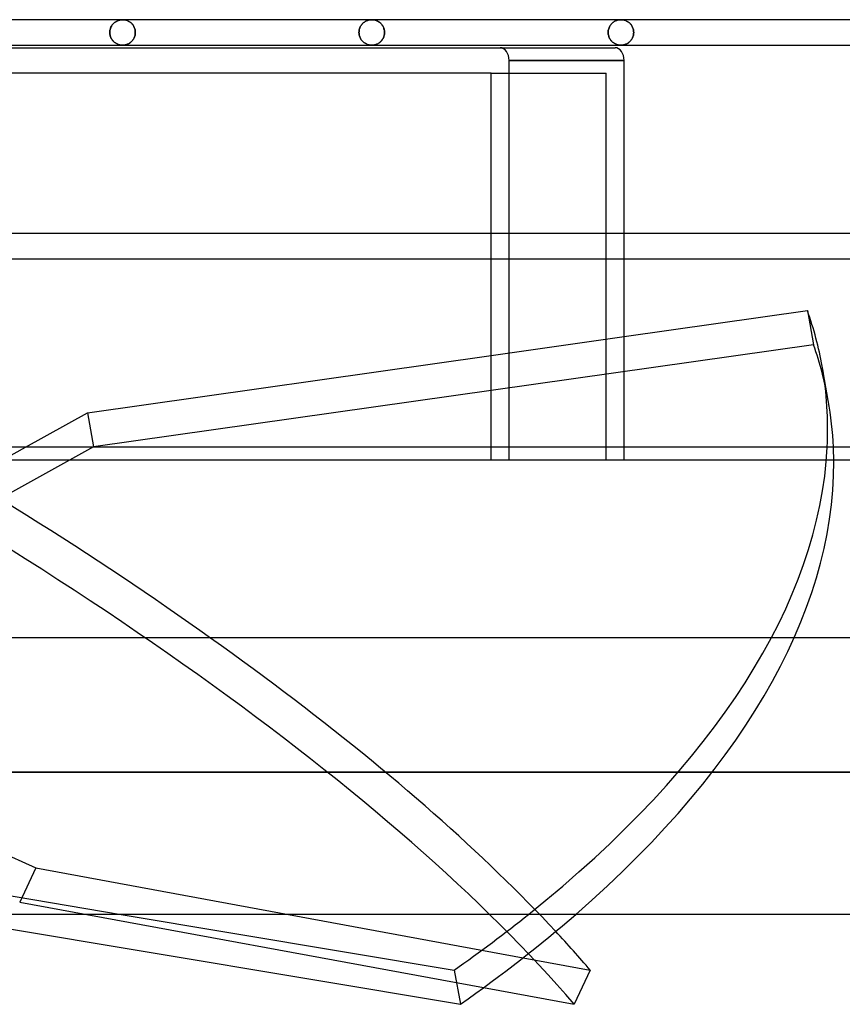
# Model space of a CAD drawing. Header units: millimetres. Extents: x -166 to 166, y -43 to 77.
# Tile 6 of 7: x 57 to 122, y -43 to 35. Entities that reach past the tile are written whole.
import ezdxf

# ---------------------------------------------------------------- set-up
doc = ezdxf.new("R2010")
doc.units = ezdxf.units.MM
doc.layers.add('HIDDEN', color=7, linetype='Continuous')
doc.layers.add('THICK', color=7, linetype='Continuous')

msp = doc.modelspace()

# ---------------------------------------------------------------- linework, layer by layer
at = {"layer": 'HIDDEN'}
for p, q in [((64.516, 33.946), (64.547, 34.006)), ((64.547, 34.006), (64.516, 33.946)), ((64.547, 34.006), (64.582, 34.063)), ((64.582, 34.063), (64.547, 34.006)), ((64.582, 34.063), (64.619, 34.117)), ((64.619, 34.117), (64.582, 34.063)), ((64.619, 34.117), (64.659, 34.167)), ((64.659, 34.167), (64.619, 34.117)), ((64.659, 34.167), (64.701, 34.214)), ((64.701, 34.214), (64.659, 34.167)), ((64.701, 34.214), (64.745, 34.257)), ((64.745, 34.257), (64.701, 34.214)), ((64.745, 34.257), (64.791, 34.296)), ((64.791, 34.296), (64.745, 34.257)), ((64.791, 34.296), (64.838, 34.333)), ((64.838, 34.333), (64.791, 34.296)), ((64.838, 34.333), (64.886, 34.365)), ((64.886, 34.365), (64.838, 34.333)), ((64.886, 34.365), (64.935, 34.395)), ((64.935, 34.395), (64.886, 34.365)), ((64.935, 34.395), (64.986, 34.422)), ((64.986, 34.422), (64.935, 34.395)), ((64.986, 34.422), (65.039, 34.446)), ((65.039, 34.446), (64.986, 34.422)), ((65.039, 34.446), (65.092, 34.467)), ((65.092, 34.467), (65.039, 34.446)), ((65.092, 34.467), (65.147, 34.484)), ((65.147, 34.484), (65.092, 34.467)), ((65.147, 34.484), (65.202, 34.499)), ((65.202, 34.499), (65.147, 34.484)), ((65.202, 34.499), (65.258, 34.51)), ((65.258, 34.51), (65.202, 34.499)), ((65.258, 34.51), (65.315, 34.518)), ((65.315, 34.518), (65.258, 34.51)), ((65.315, 34.518), (65.372, 34.523)), ((65.372, 34.523), (65.315, 34.518)), ((65.372, 34.523), (65.43, 34.525)), ((65.43, 34.525), (65.372, 34.523)), ((65.48, 34.524), (65.43, 34.525)), ((65.43, 34.525), (65.48, 34.524)), ((65.53, 34.52), (65.48, 34.524)), ((65.48, 34.524), (65.53, 34.52)), ((65.58, 34.514), (65.53, 34.52)), ((65.53, 34.52), (65.58, 34.514)), ((65.63, 34.505), (65.58, 34.514)), ((65.58, 34.514), (65.63, 34.505)), ((65.679, 34.493), (65.63, 34.505)), ((65.63, 34.505), (65.679, 34.493)), ((65.729, 34.479), (65.679, 34.493)), ((65.679, 34.493), (65.729, 34.479)), ((65.777, 34.462), (65.729, 34.479)), ((65.729, 34.479), (65.777, 34.462)), ((65.825, 34.443), (65.777, 34.462)), ((65.777, 34.462), (65.825, 34.443)), ((65.873, 34.421), (65.825, 34.443)), ((65.825, 34.443), (65.873, 34.421)), ((65.92, 34.396), (65.873, 34.421)), ((65.873, 34.421), (65.92, 34.396)), ((65.966, 34.368), (65.92, 34.396)), ((65.92, 34.396), (65.966, 34.368)), ((66.011, 34.337), (65.966, 34.368)), ((65.966, 34.368), (66.011, 34.337)), ((66.055, 34.304), (66.011, 34.337)), ((66.011, 34.337), (66.055, 34.304)), ((66.097, 34.267), (66.055, 34.304)), ((66.055, 34.304), (66.097, 34.267)), ((66.138, 34.227), (66.097, 34.267)), ((66.097, 34.267), (66.138, 34.227)), ((66.178, 34.184), (66.138, 34.227)), ((66.138, 34.227), (66.178, 34.184)), ((66.215, 34.138), (66.178, 34.184)), ((66.178, 34.184), (66.215, 34.138)), ((66.251, 34.089), (66.215, 34.138)), ((66.215, 34.138), (66.251, 34.089)), ((66.284, 34.037), (66.251, 34.089)), ((66.251, 34.089), (66.284, 34.037)), ((66.314, 33.981), (66.284, 34.037)), ((66.284, 34.037), (66.314, 33.981)), ((84.051, 33.953), (84.083, 34.014)), ((84.083, 34.014), (84.051, 33.953)), ((84.083, 34.014), (84.118, 34.072)), ((84.118, 34.072), (84.083, 34.014)), ((84.118, 34.072), (84.157, 34.126)), ((84.157, 34.126), (84.118, 34.072)), ((84.157, 34.126), (84.198, 34.176)), ((84.198, 34.176), (84.157, 34.126)), ((84.198, 34.176), (84.241, 34.223)), ((84.241, 34.223), (84.198, 34.176)), ((84.241, 34.223), (84.286, 34.266)), ((84.286, 34.266), (84.241, 34.223)), ((84.286, 34.266), (84.333, 34.306)), ((84.333, 34.306), (84.286, 34.266)), ((84.333, 34.306), (84.381, 34.341)), ((84.381, 34.341), (84.333, 34.306)), ((84.381, 34.341), (84.43, 34.374)), ((84.43, 34.374), (84.381, 34.341)), ((84.43, 34.374), (84.48, 34.403)), ((84.48, 34.403), (84.43, 34.374)), ((84.48, 34.403), (84.532, 34.429)), ((84.532, 34.429), (84.48, 34.403)), ((84.532, 34.429), (84.584, 34.452)), ((84.584, 34.452), (84.532, 34.429)), ((84.584, 34.452), (84.636, 34.471)), ((84.636, 34.471), (84.584, 34.452)), ((84.636, 34.471), (84.69, 34.488)), ((84.69, 34.488), (84.636, 34.471)), ((84.69, 34.488), (84.743, 34.501)), ((84.743, 34.501), (84.69, 34.488)), ((84.743, 34.501), (84.797, 34.512)), ((84.797, 34.512), (84.743, 34.501)), ((84.797, 34.512), (84.851, 34.519)), ((84.851, 34.519), (84.797, 34.512)), ((84.851, 34.519), (84.906, 34.524)), ((84.906, 34.524), (84.851, 34.519)), ((84.906, 34.524), (84.96, 34.525)), ((84.96, 34.525), (84.906, 34.524)), ((85.012, 34.524), (84.96, 34.525)), ((84.96, 34.525), (85.01, 34.524)), ((85.01, 34.524), (85.06, 34.52)), ((85.064, 34.52), (85.012, 34.524)), ((85.06, 34.52), (85.11, 34.514)), ((85.116, 34.513), (85.064, 34.52)), ((85.11, 34.514), (85.16, 34.505)), ((85.168, 34.503), (85.116, 34.513)), ((85.16, 34.505), (85.21, 34.493)), ((85.219, 34.491), (85.168, 34.503)), ((85.21, 34.493), (85.259, 34.479)), ((85.27, 34.475), (85.219, 34.491)), ((85.259, 34.479), (85.308, 34.462)), ((85.321, 34.457), (85.27, 34.475)), ((85.308, 34.462), (85.356, 34.443)), ((85.371, 34.436), (85.321, 34.457)), ((85.356, 34.443), (85.403, 34.421)), ((85.42, 34.412), (85.371, 34.436)), ((85.403, 34.421), (85.45, 34.396)), ((85.468, 34.386), (85.42, 34.412)), ((85.45, 34.396), (85.496, 34.368)), ((85.515, 34.355), (85.468, 34.386)), ((85.496, 34.368), (85.541, 34.337)), ((85.562, 34.322), (85.515, 34.355)), ((85.541, 34.337), (85.585, 34.304)), ((85.607, 34.286), (85.562, 34.322)), ((85.585, 34.304), (85.628, 34.267)), ((85.65, 34.246), (85.607, 34.286)), ((85.628, 34.267), (85.669, 34.227)), ((85.692, 34.203), (85.65, 34.246)), ((85.669, 34.227), (85.708, 34.185)), ((85.732, 34.157), (85.692, 34.203)), ((85.708, 34.185), (85.746, 34.139)), ((85.769, 34.107), (85.732, 34.157)), ((85.746, 34.139), (85.782, 34.089)), ((85.805, 34.054), (85.769, 34.107)), ((85.782, 34.089), (85.815, 34.037)), ((85.837, 33.997), (85.805, 34.054)), ((85.815, 34.037), (85.845, 33.982)), ((85.866, 33.937), (85.837, 33.997)), ((103.582, 33.952), (103.614, 34.014)), ((103.614, 34.014), (103.582, 33.952)), ((103.614, 34.014), (103.649, 34.072)), ((103.649, 34.072), (103.614, 34.014)), ((103.649, 34.072), (103.687, 34.126)), ((103.687, 34.126), (103.649, 34.072)), ((103.687, 34.126), (103.728, 34.176)), ((103.728, 34.176), (103.687, 34.126)), ((103.728, 34.176), (103.771, 34.223)), ((103.771, 34.223), (103.728, 34.176)), ((103.771, 34.223), (103.816, 34.266)), ((103.816, 34.266), (103.771, 34.223)), ((103.816, 34.266), (103.863, 34.306)), ((103.863, 34.306), (103.816, 34.266)), ((103.863, 34.306), (103.911, 34.341)), ((103.911, 34.341), (103.863, 34.306)), ((103.911, 34.341), (103.96, 34.374)), ((103.96, 34.374), (103.911, 34.341)), ((103.96, 34.374), (104.011, 34.403)), ((104.011, 34.403), (103.96, 34.374)), ((104.011, 34.403), (104.062, 34.429)), ((104.062, 34.429), (104.011, 34.403)), ((104.062, 34.429), (104.114, 34.452)), ((104.114, 34.452), (104.062, 34.429)), ((104.114, 34.452), (104.167, 34.471)), ((104.167, 34.471), (104.114, 34.452)), ((104.167, 34.471), (104.22, 34.488)), ((104.22, 34.488), (104.167, 34.471)), ((104.22, 34.488), (104.273, 34.501)), ((104.273, 34.501), (104.22, 34.488)), ((104.273, 34.501), (104.327, 34.512)), ((104.327, 34.512), (104.273, 34.501)), ((104.327, 34.512), (104.381, 34.519)), ((104.381, 34.519), (104.327, 34.512)), ((104.381, 34.519), (104.436, 34.524)), ((104.436, 34.524), (104.381, 34.519)), ((104.436, 34.524), (104.49, 34.525)), ((104.49, 34.525), (104.436, 34.524)), ((104.54, 34.524), (104.49, 34.525)), ((104.49, 34.525), (104.54, 34.524)), ((104.59, 34.52), (104.54, 34.524)), ((104.54, 34.524), (104.59, 34.52)), ((104.64, 34.514), (104.59, 34.52)), ((104.59, 34.52), (104.64, 34.514)), ((104.69, 34.505), (104.64, 34.514)), ((104.64, 34.514), (104.69, 34.505)), ((104.74, 34.493), (104.69, 34.505)), ((104.69, 34.505), (104.74, 34.493)), ((104.789, 34.479), (104.74, 34.493)), ((104.74, 34.493), (104.789, 34.479)), ((104.838, 34.462), (104.789, 34.479)), ((104.789, 34.479), (104.838, 34.462)), ((104.886, 34.443), (104.838, 34.462)), ((104.838, 34.462), (104.886, 34.443)), ((104.934, 34.421), (104.886, 34.443)), ((104.886, 34.443), (104.934, 34.421)), ((104.981, 34.396), (104.934, 34.421)), ((104.934, 34.421), (104.981, 34.396)), ((105.026, 34.368), (104.981, 34.396)), ((104.981, 34.396), (105.026, 34.368)), ((105.072, 34.337), (105.026, 34.368)), ((105.026, 34.368), (105.072, 34.337)), ((105.116, 34.304), (105.072, 34.337)), ((105.072, 34.337), (105.116, 34.304)), ((105.158, 34.267), (105.116, 34.304)), ((105.116, 34.304), (105.158, 34.267)), ((105.199, 34.227), (105.158, 34.267)), ((105.158, 34.267), (105.199, 34.227)), ((105.239, 34.185), (105.199, 34.227)), ((105.199, 34.227), (105.239, 34.185)), ((105.277, 34.139), (105.239, 34.185)), ((105.239, 34.185), (105.277, 34.139)), ((105.312, 34.089), (105.277, 34.139)), ((105.277, 34.139), (105.312, 34.089)), ((105.345, 34.037), (105.312, 34.089)), ((105.312, 34.089), (105.345, 34.037)), ((105.376, 33.982), (105.345, 34.037)), ((105.345, 34.037), (105.376, 33.982)), ((64.422, 33.525), (64.425, 33.599)), ((64.425, 33.599), (64.422, 33.525)), ((64.422, 33.525), (64.425, 33.453)), ((64.425, 33.453), (64.422, 33.525)), ((64.425, 33.599), (64.433, 33.673)), ((64.433, 33.673), (64.425, 33.599)), ((64.425, 33.453), (64.433, 33.383)), ((64.433, 33.383), (64.425, 33.453)), ((64.433, 33.673), (64.447, 33.745)), ((64.447, 33.745), (64.433, 33.673)), ((64.433, 33.383), (64.445, 33.313)), ((64.445, 33.313), (64.433, 33.383)), ((64.445, 33.313), (64.463, 33.246)), ((64.463, 33.246), (64.445, 33.313)), ((64.447, 33.745), (64.466, 33.815)), ((64.466, 33.815), (64.447, 33.745)), ((64.463, 33.246), (64.484, 33.181)), ((64.484, 33.181), (64.463, 33.246)), ((64.466, 33.815), (64.489, 33.882)), ((64.489, 33.882), (64.466, 33.815)), ((64.489, 33.882), (64.516, 33.946)), ((64.516, 33.946), (64.489, 33.882)), ((66.341, 33.923), (66.314, 33.981)), ((66.314, 33.981), (66.341, 33.923)), ((66.365, 33.862), (66.341, 33.923)), ((66.341, 33.923), (66.365, 33.862)), ((66.361, 33.176), (66.382, 33.242)), ((66.382, 33.242), (66.361, 33.176)), ((66.385, 33.798), (66.365, 33.862)), ((66.365, 33.862), (66.385, 33.798)), ((66.382, 33.242), (66.399, 33.31)), ((66.399, 33.31), (66.382, 33.242)), ((66.401, 33.732), (66.385, 33.798)), ((66.385, 33.798), (66.401, 33.732)), ((66.399, 33.31), (66.412, 33.381)), ((66.412, 33.381), (66.399, 33.31)), ((66.413, 33.664), (66.401, 33.732)), ((66.401, 33.732), (66.413, 33.664)), ((66.412, 33.381), (66.42, 33.452)), ((66.42, 33.452), (66.412, 33.381)), ((66.42, 33.595), (66.413, 33.664)), ((66.413, 33.664), (66.42, 33.595)), ((66.422, 33.525), (66.42, 33.595)), ((66.42, 33.595), (66.422, 33.525)), ((66.42, 33.452), (66.422, 33.525)), ((66.422, 33.525), (66.42, 33.452)), ((83.954, 33.525), (83.957, 33.601)), ((83.957, 33.601), (83.954, 33.525)), ((83.954, 33.525), (83.957, 33.454)), ((83.957, 33.454), (83.954, 33.525)), ((83.957, 33.601), (83.966, 33.676)), ((83.966, 33.676), (83.957, 33.601)), ((83.957, 33.454), (83.964, 33.383)), ((83.964, 33.383), (83.957, 33.454)), ((83.964, 33.383), (83.977, 33.314)), ((83.977, 33.314), (83.964, 33.383)), ((83.966, 33.676), (83.98, 33.749)), ((83.98, 33.749), (83.966, 33.676)), ((83.977, 33.314), (83.994, 33.246)), ((83.994, 33.246), (83.977, 33.314)), ((83.98, 33.749), (83.999, 33.82)), ((83.999, 33.82), (83.98, 33.749)), ((83.994, 33.246), (84.016, 33.181)), ((84.016, 33.181), (83.994, 33.246)), ((83.999, 33.82), (84.023, 33.888)), ((84.023, 33.888), (83.999, 33.82)), ((84.023, 33.888), (84.051, 33.953)), ((84.051, 33.953), (84.023, 33.888)), ((85.845, 33.982), (85.872, 33.923)), ((85.892, 33.874), (85.866, 33.937)), ((85.872, 33.923), (85.896, 33.862)), ((85.914, 33.808), (85.892, 33.874)), ((85.914, 33.242), (85.892, 33.176)), ((85.896, 33.862), (85.917, 33.798)), ((85.896, 33.188), (85.917, 33.252)), ((85.931, 33.74), (85.914, 33.808)), ((85.931, 33.31), (85.914, 33.242)), ((85.917, 33.798), (85.933, 33.732)), ((85.917, 33.252), (85.933, 33.318)), ((85.944, 33.669), (85.931, 33.74)), ((85.944, 33.381), (85.931, 33.31)), ((85.933, 33.732), (85.945, 33.664)), ((85.933, 33.318), (85.945, 33.386)), ((85.952, 33.598), (85.944, 33.669)), ((85.952, 33.452), (85.944, 33.381)), ((85.945, 33.664), (85.952, 33.595)), ((85.945, 33.386), (85.952, 33.455)), ((85.954, 33.525), (85.952, 33.598)), ((85.952, 33.595), (85.954, 33.525)), ((85.952, 33.455), (85.954, 33.525)), ((85.954, 33.525), (85.952, 33.452)), ((103.485, 33.525), (103.488, 33.601)), ((103.488, 33.601), (103.485, 33.525)), ((103.485, 33.525), (103.488, 33.454)), ((103.488, 33.454), (103.485, 33.525)), ((103.488, 33.601), (103.497, 33.676)), ((103.497, 33.676), (103.488, 33.601)), ((103.488, 33.454), (103.495, 33.383)), ((103.495, 33.383), (103.488, 33.454)), ((103.495, 33.383), (103.508, 33.314)), ((103.508, 33.314), (103.495, 33.383)), ((103.497, 33.676), (103.511, 33.749)), ((103.511, 33.749), (103.497, 33.676)), ((103.508, 33.314), (103.525, 33.247)), ((103.525, 33.247), (103.508, 33.314)), ((103.511, 33.749), (103.53, 33.82)), ((103.53, 33.82), (103.511, 33.749)), ((103.525, 33.247), (103.546, 33.182)), ((103.546, 33.182), (103.525, 33.247)), ((103.53, 33.82), (103.554, 33.888)), ((103.554, 33.888), (103.53, 33.82)), ((103.554, 33.888), (103.582, 33.952)), ((103.582, 33.952), (103.554, 33.888)), ((105.403, 33.923), (105.376, 33.982)), ((105.376, 33.982), (105.403, 33.923)), ((105.427, 33.862), (105.403, 33.923)), ((105.403, 33.923), (105.427, 33.862)), ((105.423, 33.176), (105.445, 33.242)), ((105.445, 33.242), (105.423, 33.176)), ((105.448, 33.798), (105.427, 33.862)), ((105.427, 33.862), (105.448, 33.798)), ((105.445, 33.242), (105.462, 33.31)), ((105.462, 33.31), (105.445, 33.242)), ((105.464, 33.732), (105.448, 33.798)), ((105.448, 33.798), (105.464, 33.732)), ((105.462, 33.31), (105.475, 33.38)), ((105.475, 33.38), (105.462, 33.31)), ((105.476, 33.664), (105.464, 33.732)), ((105.464, 33.732), (105.476, 33.664)), ((105.475, 33.38), (105.483, 33.452)), ((105.483, 33.452), (105.475, 33.38)), ((105.483, 33.595), (105.476, 33.664)), ((105.476, 33.664), (105.483, 33.595)), ((105.485, 33.525), (105.483, 33.595)), ((105.483, 33.595), (105.485, 33.525)), ((105.483, 33.452), (105.485, 33.525)), ((105.485, 33.525), (105.483, 33.452)), ((64.484, 33.181), (64.51, 33.119)), ((64.51, 33.119), (64.484, 33.181)), ((64.51, 33.119), (64.539, 33.06)), ((64.539, 33.06), (64.51, 33.119)), ((64.539, 33.06), (64.571, 33.004)), ((64.571, 33.004), (64.539, 33.06)), ((64.571, 33.004), (64.606, 32.951)), ((64.606, 32.951), (64.571, 33.004)), ((64.606, 32.951), (64.643, 32.902)), ((64.643, 32.902), (64.606, 32.951)), ((64.643, 32.902), (64.683, 32.856)), ((64.683, 32.856), (64.643, 32.902)), ((64.683, 32.856), (64.724, 32.813)), ((64.724, 32.813), (64.683, 32.856)), ((64.724, 32.813), (64.767, 32.773)), ((64.767, 32.773), (64.724, 32.813)), ((64.767, 32.773), (64.812, 32.736)), ((64.812, 32.736), (64.767, 32.773)), ((64.812, 32.736), (64.858, 32.703)), ((64.858, 32.703), (64.812, 32.736)), ((64.858, 32.703), (64.905, 32.673)), ((64.905, 32.673), (64.858, 32.703)), ((64.905, 32.673), (64.953, 32.645)), ((64.953, 32.645), (64.905, 32.673)), ((64.953, 32.645), (65.002, 32.62)), ((65.002, 32.62), (64.953, 32.645)), ((65.002, 32.62), (65.053, 32.598)), ((65.053, 32.598), (65.002, 32.62)), ((65.053, 32.598), (65.105, 32.579)), ((65.105, 32.579), (65.053, 32.598)), ((65.105, 32.579), (65.157, 32.563)), ((65.157, 32.563), (65.105, 32.579)), ((65.157, 32.563), (65.211, 32.549)), ((65.211, 32.549), (65.157, 32.563)), ((65.211, 32.549), (65.265, 32.539)), ((65.265, 32.539), (65.211, 32.549)), ((65.265, 32.539), (65.319, 32.531)), ((65.319, 32.531), (65.265, 32.539)), ((65.319, 32.531), (65.375, 32.527)), ((65.375, 32.527), (65.319, 32.531)), ((65.375, 32.527), (65.43, 32.525)), ((65.43, 32.525), (65.375, 32.527)), ((65.43, 32.525), (65.482, 32.526)), ((65.482, 32.526), (65.43, 32.525)), ((65.482, 32.526), (65.534, 32.53)), ((65.534, 32.53), (65.482, 32.526)), ((65.534, 32.53), (65.586, 32.537)), ((65.586, 32.537), (65.534, 32.53)), ((65.586, 32.537), (65.638, 32.547)), ((65.638, 32.547), (65.586, 32.537)), ((65.638, 32.547), (65.689, 32.559)), ((65.689, 32.559), (65.638, 32.547)), ((65.689, 32.559), (65.74, 32.574)), ((65.74, 32.574), (65.689, 32.559)), ((65.74, 32.574), (65.79, 32.593)), ((65.79, 32.593), (65.74, 32.574)), ((65.79, 32.593), (65.84, 32.613)), ((65.84, 32.613), (65.79, 32.593)), ((65.84, 32.613), (65.889, 32.637)), ((65.889, 32.637), (65.84, 32.613)), ((65.889, 32.637), (65.937, 32.664)), ((65.937, 32.664), (65.889, 32.637)), ((65.937, 32.664), (65.985, 32.695)), ((65.985, 32.695), (65.937, 32.664)), ((65.985, 32.695), (66.031, 32.728)), ((66.031, 32.728), (65.985, 32.695)), ((66.031, 32.728), (66.076, 32.764)), ((66.076, 32.764), (66.031, 32.728)), ((66.076, 32.764), (66.119, 32.804)), ((66.119, 32.804), (66.076, 32.764)), ((66.119, 32.804), (66.161, 32.847)), ((66.161, 32.847), (66.119, 32.804)), ((66.161, 32.847), (66.201, 32.894)), ((66.201, 32.894), (66.161, 32.847)), ((66.201, 32.894), (66.239, 32.943)), ((66.239, 32.943), (66.201, 32.894)), ((66.239, 32.943), (66.274, 32.997)), ((66.274, 32.997), (66.239, 32.943)), ((66.274, 32.997), (66.306, 33.054)), ((66.306, 33.054), (66.274, 32.997)), ((66.306, 33.054), (66.335, 33.113)), ((66.335, 33.113), (66.306, 33.054)), ((66.335, 33.113), (66.361, 33.176)), ((66.361, 33.176), (66.335, 33.113)), ((84.016, 33.181), (84.041, 33.119)), ((84.041, 33.119), (84.016, 33.181)), ((84.041, 33.119), (84.07, 33.06)), ((84.07, 33.06), (84.041, 33.119)), ((84.07, 33.06), (84.102, 33.005)), ((84.102, 33.005), (84.07, 33.06)), ((84.102, 33.005), (84.137, 32.952)), ((84.137, 32.952), (84.102, 33.005)), ((84.137, 32.952), (84.174, 32.902)), ((84.174, 32.902), (84.137, 32.952)), ((84.174, 32.902), (84.213, 32.856)), ((84.213, 32.856), (84.174, 32.902)), ((84.213, 32.856), (84.254, 32.813)), ((84.254, 32.813), (84.213, 32.856)), ((84.254, 32.813), (84.297, 32.774)), ((84.297, 32.774), (84.254, 32.813)), ((84.297, 32.774), (84.342, 32.737)), ((84.342, 32.737), (84.297, 32.774)), ((84.342, 32.737), (84.387, 32.704)), ((84.387, 32.704), (84.342, 32.737)), ((84.387, 32.704), (84.434, 32.673)), ((84.434, 32.673), (84.387, 32.704)), ((84.434, 32.673), (84.482, 32.646)), ((84.482, 32.646), (84.434, 32.673)), ((84.482, 32.646), (84.532, 32.621)), ((84.532, 32.621), (84.482, 32.646)), ((84.532, 32.621), (84.582, 32.599)), ((84.582, 32.599), (84.532, 32.621)), ((84.582, 32.599), (84.634, 32.579)), ((84.634, 32.579), (84.582, 32.599)), ((84.634, 32.579), (84.687, 32.563)), ((84.687, 32.563), (84.634, 32.579)), ((84.687, 32.563), (84.74, 32.549)), ((84.74, 32.549), (84.687, 32.563)), ((84.74, 32.549), (84.794, 32.539)), ((84.794, 32.539), (84.74, 32.549)), ((84.794, 32.539), (84.849, 32.531)), ((84.849, 32.531), (84.794, 32.539)), ((84.849, 32.531), (84.905, 32.527)), ((84.905, 32.527), (84.849, 32.531)), ((84.905, 32.527), (84.96, 32.525)), ((84.96, 32.525), (84.905, 32.527)), ((84.96, 32.525), (85.01, 32.526)), ((85.012, 32.526), (84.96, 32.525)), ((85.01, 32.526), (85.06, 32.53)), ((85.064, 32.53), (85.012, 32.526)), ((85.06, 32.53), (85.11, 32.536)), ((85.116, 32.537), (85.064, 32.53)), ((85.11, 32.536), (85.16, 32.545)), ((85.168, 32.547), (85.116, 32.537)), ((85.16, 32.545), (85.21, 32.557)), ((85.219, 32.559), (85.168, 32.547)), ((85.21, 32.557), (85.259, 32.571)), ((85.27, 32.575), (85.219, 32.559)), ((85.259, 32.571), (85.308, 32.588)), ((85.321, 32.593), (85.27, 32.575)), ((85.308, 32.588), (85.356, 32.607)), ((85.371, 32.614), (85.321, 32.593)), ((85.356, 32.607), (85.403, 32.629)), ((85.42, 32.638), (85.371, 32.614)), ((85.403, 32.629), (85.45, 32.654)), ((85.468, 32.664), (85.42, 32.638)), ((85.45, 32.654), (85.496, 32.682)), ((85.515, 32.695), (85.468, 32.664)), ((85.496, 32.682), (85.541, 32.713)), ((85.562, 32.728), (85.515, 32.695)), ((85.541, 32.713), (85.585, 32.746)), ((85.607, 32.764), (85.562, 32.728)), ((85.585, 32.746), (85.628, 32.783)), ((85.65, 32.804), (85.607, 32.764)), ((85.628, 32.783), (85.669, 32.823)), ((85.692, 32.847), (85.65, 32.804)), ((85.669, 32.823), (85.708, 32.865)), ((85.732, 32.893), (85.692, 32.847)), ((85.708, 32.865), (85.746, 32.911)), ((85.769, 32.943), (85.732, 32.893)), ((85.746, 32.911), (85.782, 32.961)), ((85.805, 32.996), (85.769, 32.943)), ((85.782, 32.961), (85.815, 33.013)), ((85.837, 33.053), (85.805, 32.996)), ((85.815, 33.013), (85.845, 33.068)), ((85.866, 33.113), (85.837, 33.053)), ((85.845, 33.068), (85.872, 33.127)), ((85.892, 33.176), (85.866, 33.113)), ((85.872, 33.127), (85.896, 33.188)), ((103.546, 33.182), (103.572, 33.12)), ((103.572, 33.12), (103.546, 33.182)), ((103.572, 33.12), (103.6, 33.061)), ((103.6, 33.061), (103.572, 33.12)), ((103.6, 33.061), (103.632, 33.005)), ((103.632, 33.005), (103.6, 33.061)), ((103.632, 33.005), (103.667, 32.953)), ((103.667, 32.953), (103.632, 33.005)), ((103.667, 32.953), (103.704, 32.903)), ((103.704, 32.903), (103.667, 32.953)), ((103.704, 32.903), (103.743, 32.857)), ((103.743, 32.857), (103.704, 32.903)), ((103.743, 32.857), (103.784, 32.814)), ((103.784, 32.814), (103.743, 32.857)), ((103.784, 32.814), (103.827, 32.774)), ((103.827, 32.774), (103.784, 32.814)), ((103.827, 32.774), (103.871, 32.738)), ((103.871, 32.738), (103.827, 32.774)), ((103.871, 32.738), (103.917, 32.704)), ((103.917, 32.704), (103.871, 32.738)), ((103.917, 32.704), (103.963, 32.674)), ((103.963, 32.674), (103.917, 32.704)), ((103.963, 32.674), (104.012, 32.646)), ((104.012, 32.646), (103.963, 32.674)), ((104.012, 32.646), (104.061, 32.621)), ((104.061, 32.621), (104.012, 32.646)), ((104.061, 32.621), (104.112, 32.599)), ((104.112, 32.599), (104.061, 32.621)), ((104.112, 32.599), (104.163, 32.58)), ((104.163, 32.58), (104.112, 32.599)), ((104.163, 32.58), (104.216, 32.563)), ((104.216, 32.563), (104.163, 32.58)), ((104.216, 32.563), (104.27, 32.549)), ((104.27, 32.549), (104.216, 32.563)), ((104.27, 32.549), (104.324, 32.539)), ((104.324, 32.539), (104.27, 32.549)), ((104.324, 32.539), (104.379, 32.531)), ((104.379, 32.531), (104.324, 32.539)), ((104.379, 32.531), (104.435, 32.527)), ((104.435, 32.527), (104.379, 32.531)), ((104.435, 32.527), (104.49, 32.525)), ((104.49, 32.525), (104.435, 32.527)), ((104.49, 32.525), (104.542, 32.526)), ((104.542, 32.526), (104.49, 32.525)), ((104.542, 32.526), (104.594, 32.53)), ((104.594, 32.53), (104.542, 32.526)), ((104.594, 32.53), (104.646, 32.537)), ((104.646, 32.537), (104.594, 32.53)), ((104.646, 32.537), (104.698, 32.547)), ((104.698, 32.547), (104.646, 32.537)), ((104.698, 32.547), (104.749, 32.559)), ((104.749, 32.559), (104.698, 32.547)), ((104.749, 32.559), (104.8, 32.575)), ((104.8, 32.575), (104.749, 32.559)), ((104.8, 32.575), (104.851, 32.593)), ((104.851, 32.593), (104.8, 32.575)), ((104.851, 32.593), (104.901, 32.614)), ((104.901, 32.614), (104.851, 32.593)), ((104.901, 32.614), (104.95, 32.638)), ((104.95, 32.638), (104.901, 32.614)), ((104.95, 32.638), (104.998, 32.665)), ((104.998, 32.665), (104.95, 32.638)), ((104.998, 32.665), (105.046, 32.695)), ((105.046, 32.695), (104.998, 32.665)), ((105.046, 32.695), (105.092, 32.728)), ((105.092, 32.728), (105.046, 32.695)), ((105.092, 32.728), (105.137, 32.764)), ((105.137, 32.764), (105.092, 32.728)), ((105.137, 32.764), (105.181, 32.804)), ((105.181, 32.804), (105.137, 32.764)), ((105.181, 32.804), (105.222, 32.847)), ((105.222, 32.847), (105.181, 32.804)), ((105.222, 32.847), (105.262, 32.893)), ((105.262, 32.893), (105.222, 32.847)), ((105.262, 32.893), (105.3, 32.943)), ((105.3, 32.943), (105.262, 32.893)), ((105.3, 32.943), (105.335, 32.996)), ((105.335, 32.996), (105.3, 32.943)), ((105.335, 32.996), (105.368, 33.053)), ((105.368, 33.053), (105.335, 32.996)), ((105.368, 33.053), (105.397, 33.113)), ((105.397, 33.113), (105.368, 33.053)), ((105.397, 33.113), (105.423, 33.176)), ((105.423, 33.176), (105.397, 33.113)), ((95.725, 0), (95.725, 31.325)), ((104.74, 31.325), (95.725, 31.325)), ((94.31, 30.325), (103.326, 30.325)), ((103.326, 0), (103.326, 30.325)), ((103.326, 0), (103.326, 30.325)), ((94.31, 15.762), (94.31, 17.762)), ((95.725, 15.762), (95.725, 17.762)), ((104.74, 15.762), (104.74, 17.762)), ((119.107, 11.707), (119.586, 9.022)), ((94.31, 8.185), (104.74, 9.667)), ((119.586, 9.022), (63.148, 1.008)), ((62.669, 3.692), (63.148, 1.008)), ((41.976, -7.783), (57.814, 1)), ((63.148, 1.008), (42.455, -10.467)), ((94.31, 0), (94.31, 1)), ((95.725, 0), (95.725, 1)), ((104.74, 0), (104.74, 1)), ((0, 0), (142.55, 0)), ((33.542, -20.533), (58.614, -32.008)), ((0, -24.49), (127.5, -24.49)), ((43.561, -32.008), (65.312, -35.65)), ((58.614, -32.008), (57.36, -34.692)), ((58.614, -32.008), (96.823, -39.054)), ((57.36, -34.692), (93.724, -41.398))]:
    msp.add_line(p, q, dxfattribs=at)
for centre, major_axis, ratio, start_param, end_param in [((95.017, 31.325), (0, 1), 0.707107, -1.570796, 0), ((-0.627, -16.842), (110.899, -51.799), 0.293893, 0.572847, 1.445512), ((0.239, -16.842), (120.497, 21.498), 0.475528, -0.000001, 0.0774), ((0.627, -14.158), (-110.899, 51.799), 0.293893, -2.514775, -1.882134), ((-0.239, -14.158), (-120.497, -21.498), 0.475528, 2.423827, 3.032939), ((0.239, -16.842), (120.497, 21.498), 0.475528, -0.671303, -0.063095)]:
    msp.add_ellipse(centre, major_axis=major_axis, ratio=ratio, start_param=start_param, end_param=end_param, dxfattribs=at)
at = {"layer": 'THICK'}
for p, q in [((143.55, 34.525), (0, 34.525)), ((1, 32.525), (143.547, 32.525)), ((43.231, 32.325), (95.017, 32.325)), ((95.017, 32.325), (104.033, 32.325)), ((95.725, 17.762), (95.725, 31.325)), ((95.725, 31.325), (104.74, 31.325)), ((104.74, 17.762), (104.74, 31.325)), ((94.31, 30.325), (43.524, 30.325)), ((94.31, 17.762), (94.31, 30.325)), ((143.547, 17.762), (1, 17.762)), ((1, 15.762), (143.547, 15.762)), ((94.31, 1), (94.31, 15.762)), ((95.725, 1), (95.725, 15.762)), ((104.74, 1), (104.74, 15.762)), ((104.74, 9.667), (119.107, 11.707)), ((62.669, 3.692), (94.31, 8.185)), ((120.737, 4.656), (120.258, 7.34)), ((57.814, 1), (62.669, 3.692)), ((143.547, 1), (1, 1)), ((-166.5, 0), (166.5, 0)), ((166.5, -13.95), (-166.5, -13.95)), ((127.5, -24.49), (0, -24.49)), ((127.5, -35.65), (0, -35.65)), ((49.759, -35.65), (91.899, -42.707)), ((65.312, -35.65), (91.42, -40.022)), ((96.823, -39.054), (102.074, -40.022)), ((91.42, -40.022), (91.899, -42.707)), ((102.074, -40.022), (100.82, -42.707)), ((93.724, -41.398), (100.82, -42.707))]:
    msp.add_line(p, q, dxfattribs=at)
for centre, major_axis, ratio, start_param, end_param in [((95.017, 31.325), (0, 1), 0.707107, -1.570796, 0), ((104.033, 31.325), (0, -1), 0.707107, 1.570796, 3.141593), ((-0.239, -14.158), (-120.497, -21.498), 0.475528, 3.141592, 3.218992), ((-0.239, -14.158), (-120.497, -21.498), 0.475528, 3.032939, 3.141592), ((0.239, -16.842), (120.497, 21.498), 0.475528, -0.063095, -0.000001), ((-0.239, -14.158), (-120.497, -21.498), 0.475528, 2.346328, 2.423827), ((0.239, -16.842), (120.497, 21.498), 0.475528, -0.795265, -0.671303), ((0.627, -14.158), (-110.899, 51.799), 0.293893, -2.568746, -2.514775)]:
    msp.add_ellipse(centre, major_axis=major_axis, ratio=ratio, start_param=start_param, end_param=end_param, dxfattribs=at)

doc.saveas('drawing.dxf')
